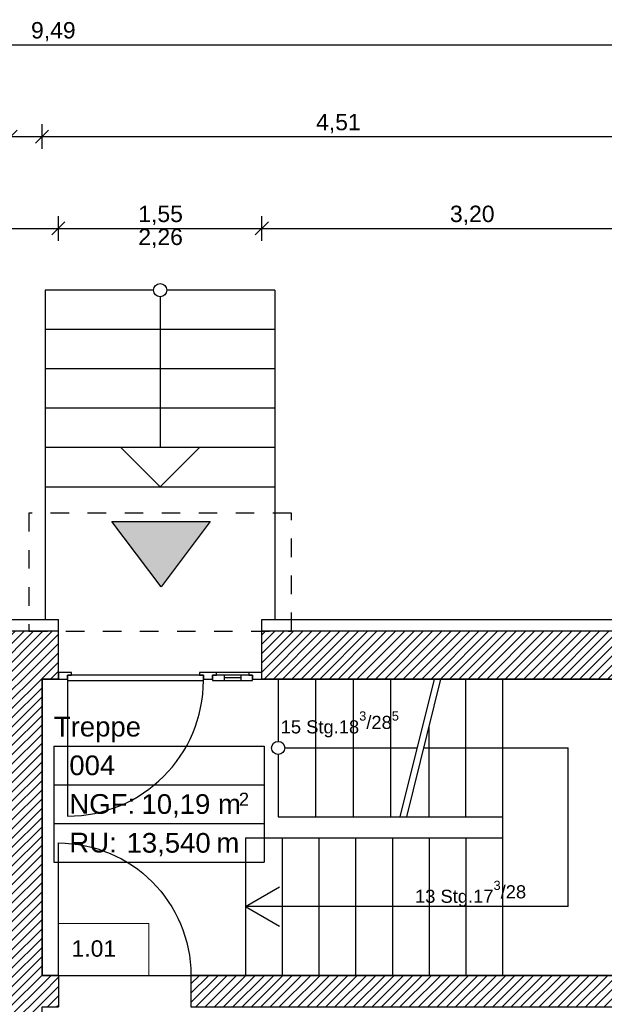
# Model space of a CAD drawing. Extents: x -24 to 471, y 36 to 85.
# Tile 14 of 86: x 13.34 to 17.79, y 47.58 to 55.09. Entities that reach past the tile are written whole.
import ezdxf
from ezdxf.enums import TextEntityAlignment as Align

# ---------------------------------------------------------------- set-up
doc = ezdxf.new("R2010")
doc.units = 0
doc.header["$MEASUREMENT"] = 0
doc.linetypes.add('Strichlinie', pattern=[0.282222, 0.141111, -0.141111])
doc.linetypes.add('Wipeout_Contour', pattern=[1, 0, -1])
for name, color, linetype in [('P_BM_AUSSEN', 7, 'Continuous'), ('P_ZE_SYMBOL', 7, 'Continuous'), ('P_ZE_TEXT', 7, 'Continuous'), ('R_NT_DACH', 7, 'Continuous'), ('R_NT_HIDDEN', 7, 'Continuous'), ('R_NT_TREPPE', 7, 'Continuous'), ('R_TR_AUSSENWAND', 7, 'Continuous'), ('R_TR_INNENWAND', 7, 'Continuous'), ('Räume', 7, 'Continuous')]:
    doc.layers.add(name, color=color, linetype=linetype)
doc.styles.add('ERSTELLTER_STIL_1', font='ARIAL.TTF')
doc.styles.add('ERSTELLTER_STIL_2', font='ARIAL.TTF')
doc.styles.get("Standard").update_dxf_attribs({"font": 'txt', "bigfont": 'BIGFONT.SHX'})
doc.dimstyles.new('ERSTELLTER_STIL__1', dxfattribs={"dimtxt": 0.125, "dimasz": 0.095, "dimexe": 0.18, "dimexo": 0, "dimgap": 0.09, "dimtad": 1, "dimtih": 1, "dimtoh": 1, "dimzin": 0, "dimdsep": 46, "dimtxsty": 'ERSTELLTER_STIL_2', "dimblk": 'ARROWHEAD_6', "dimblk1": 'ARROWHEAD_6', "dimblk2": 'ARROWHEAD_6', "dimcen": 0.09, "dimclrd": 7, "dimclre": 7, "dimclrt": 7, "dimadec": 0, "dimazin": 0, "dimtfac": 1, "dimtdec": 4, "dimtmove": 0, "dimatfit": 3, "dimfxl": 0, "dimtolj": 1, "dimtzin": 0, "dimarcsym": 0})
pattern_1 = [(45, (0, 0), (-0.03535534, 0.03535534), [])]

# ---------------------------------------------------------------- blocks, each defined once
blk = doc.blocks.new('Treppe_004_5_8', base_point=(14.4022, 49.3661))
at = {"layer": 'Räume', "linetype": 'Continuous'}
for p, q in [((13.6004, 49.5502), (13.6004, 48.6663)), ((13.6004, 49.5502), (15.2039, 49.5502)), ((15.2039, 49.5502), (15.2039, 48.6663)), ((13.6004, 49.2556), (15.2039, 49.2556)), ((13.6004, 48.961), (15.2039, 48.961)), ((13.6004, 48.6663), (15.2039, 48.6663))]:
    blk.add_line(p, q, dxfattribs=at)
at = {"layer": 'Räume', "linetype": 'Continuous', "flags": 128}
blk.add_lwpolyline([(18.02, 50.0625), (13.51, 50.0625), (13.51, 47.8025), (18.02, 47.8025)], close=True, dxfattribs=at)
at = {"linetype": 'Continuous', "lineweight": 0, "flags": 1}
for tag in ['floor_f', 'ROOM_AREA', 'ROOM_PERIM', 'ROOM_WALLS_SURF', 'ROOM_DOORS_SURF', 'ROOM_WINDS_SURF', 'ROOM_BASELEV', 'ROOM_HEIGHT', 'ROOM_NET_AREA', 'ROOM_REDUCED_AREA', 'ROOM_CALC_AREA', 'ROOM_VOLUME']:
    blk.add_attdef(tag, text='', height=2, dxfattribs=at).set_placement((14.4022, 48.7947), align=Align.BOTTOM_LEFT)
at = {"layer": 'Räume', "style": 'ERSTELLTER_STIL_2'}
for s, insert, char_height, attachment_point in [('{10,19 m}', (14.2682, 49.1845), 0.15, 1), ('{2}', (15.0102, 49.1959), 0.1, 1), ('{13,540}', (14.1544, 48.7107), 0.15, 7), ('{ m}', (14.7811, 48.8898), 0.15, 1)]:
    blk.add_mtext(s, dxfattribs=dict(at, insert=insert, char_height=char_height, attachment_point=attachment_point))
at = {"layer": 'Räume'}
for tag, style, p in [('ROOM_NAME', 'ERSTELLTER_STIL_1', (13.6004, 49.5794)), ('ROOM_NUMBER', 'ERSTELLTER_STIL_2', (13.7183, 49.2847)), ('egf_bez', 'ERSTELLTER_STIL_2', (13.7183, 48.9901)), ('ru_bez', 'ERSTELLTER_STIL_2', (13.7183, 48.6955))]:
    blk.add_attdef(tag, text='', height=0.15, dxfattribs=dict(at, style=style)).set_placement(p, align=Align.BOTTOM_LEFT)
blk = doc.blocks.new('Eingangstür 1 Seitenfeld 14')
at = {"color": 254, "linetype": 'Wipeout_Contour', "lineweight": 0, "ltscale": 5.585962}
blk.add_wipeout([(-0.43, -0.05), (-0.43, -0.03), (-0.49, -0.03), (-0.49, 0.01), (-0.615, 0.01), (-0.615, -0.03), (-0.675, -0.03), (-0.675, -0.05)], dxfattribs=at).dxf.layer = 'R_TR_AUSSENWAND'
at = {"color": 254, "linetype": 'Wipeout_Contour', "lineweight": 0, "ltscale": 5.611778}
blk.add_wipeout([(0.775, 0), (0.705, 0), (0.705, -0.03), (0.675, -0.03), (0.675, -0.05), (0.775, -0.05)], dxfattribs=at).dxf.layer = 'R_TR_AUSSENWAND'
at = {"layer": 'R_TR_AUSSENWAND', "linetype": 'Continuous'}
for p, q in [((0.775, -0.05), (0.775, 0)), ((0.775, 0), (0.775, -0.05))]:
    blk.add_line(p, q, dxfattribs=at)
at = {"color": 254, "linetype": 'Wipeout_Contour', "lineweight": 0, "ltscale": 5.588506}
blk.add_wipeout([(-0.775, -0.05), (-0.675, -0.05), (-0.675, -0.03), (-0.705, -0.03), (-0.705, 0), (-0.775, 0)], dxfattribs=at).dxf.layer = 'R_TR_AUSSENWAND'
at = {"color": 254, "linetype": 'Wipeout_Contour', "lineweight": 0, "ltscale": 4.60677}
blk.add_wipeout([(-0.4, -0.03), (-0.43, -0.03), (-0.43, -0.05), (-0.3, -0.05), (-0.3, -0.03), (-0.33, -0.03), (-0.33, 0), (-0.4, 0)], dxfattribs=at).dxf.layer = 'R_TR_AUSSENWAND'
at = {"layer": 'R_TR_AUSSENWAND', "linetype": 'Continuous'}
blk.add_line((-0.775, 0), (-0.775, -0.05), dxfattribs=at)
blk.add_line((-0.775, 0), (-0.775, -0.05), dxfattribs=at)
at = {"color": 254, "linetype": 'Wipeout_Contour', "lineweight": 0, "ltscale": 3.580376}
blk.add_wipeout([(-0.705, 0.01), (-0.705, -0.03), (-0.615, -0.03), (-0.615, 0.01)], dxfattribs=at).dxf.layer = 'R_TR_AUSSENWAND'
at = {"color": 254, "linetype": 'Wipeout_Contour', "lineweight": 0, "ltscale": 3.148089}
blk.add_wipeout([(-0.49, 0.01), (-0.49, -0.03), (-0.4, -0.03), (-0.4, 0.01)], dxfattribs=at).dxf.layer = 'R_TR_AUSSENWAND'
at = {"color": 254, "linetype": 'Wipeout_Contour', "lineweight": 0, "ltscale": 3.32468}
blk.add_wipeout([(-0.33, -0.03), (0.705, -0.03), (0.705, 0.01), (-0.33, 0.01)], dxfattribs=at).dxf.layer = 'R_TR_AUSSENWAND'
at = {"layer": 'R_TR_AUSSENWAND', "linetype": 'Continuous'}
for p, q in [((0.705, 0.01), (0.705, 1.045)), ((-0.705, 0), (-0.775, 0)), ((-0.705, 0.01), (-0.705, -0.03)), ((-0.615, 0.01), (-0.705, 0.01)), ((-0.705, -0.03), (-0.705, 0)), ((-0.49, 0.01), (-0.615, 0.01)), ((-0.615, -0.03), (-0.615, 0.01)), ((-0.49, 0.01), (-0.49, -0.03)), ((-0.4, 0.01), (-0.49, 0.01)), ((-0.4, -0.03), (-0.4, 0.01)), ((-0.33, 0), (-0.4, 0)), ((-0.4, 0), (-0.4, -0.03)), ((0.705, 0.01), (-0.33, 0.01)), ((-0.33, 0.01), (-0.33, -0.03)), ((-0.33, -0.03), (-0.33, 0)), ((0.705, -0.03), (0.705, 0.01)), ((0.775, 0), (0.705, 0)), ((0.705, 0), (0.705, -0.03)), ((-0.775, -0.05), (-0.675, -0.05)), ((-0.675, -0.03), (-0.705, -0.03)), ((-0.705, -0.03), (-0.615, -0.03)), ((-0.675, -0.05), (-0.675, -0.03)), ((-0.675, -0.05), (-0.43, -0.05)), ((-0.615, -0.01), (-0.49, -0.01)), ((-0.615, -0.03), (-0.49, -0.03)), ((-0.49, -0.03), (-0.4, -0.03)), ((-0.4, -0.03), (-0.43, -0.03)), ((-0.43, -0.03), (-0.43, -0.05)), ((-0.43, -0.05), (-0.3, -0.05)), ((-0.3, -0.03), (-0.33, -0.03)), ((-0.33, -0.03), (0.705, -0.03)), ((-0.3, -0.05), (-0.3, -0.03)), ((0.705, -0.03), (0.675, -0.03)), ((0.675, -0.03), (0.675, -0.05)), ((0.675, -0.05), (0.775, -0.05))]:
    blk.add_line(p, q, dxfattribs=at)
blk.add_arc((0.705, 0.01), 1.035, 90, 180, dxfattribs=at)
blk = doc.blocks.new('Wand_4_8', base_point=(18.385, 50.4275))
at = {"layer": 'R_TR_AUSSENWAND', "linetype": 'Continuous'}
h = blk.add_hatch(dxfattribs=at)
h.set_pattern_fill('MW_HLZ_0008', color=256, style=0, pattern_type=2)
h.set_pattern_definition(pattern_1)
h.paths.add_polyline_path([(8.895, 50.4275), (8.895, 50.0625), (13.635, 50.0625), (13.635, 50.1125), (13.635, 50.4275)], flags=0)
h = blk.add_hatch(dxfattribs=at)
h.set_pattern_fill('MW_HLZ_0008', color=256, style=0, pattern_type=2)
h.set_pattern_definition(pattern_1)
h.paths.add_polyline_path([(18.385, 50.4275), (15.185, 50.4275), (15.185, 50.1125), (15.185, 50.0625), (18.02, 50.0625)], flags=0)
for p, q in [((13.635, 50.4275), (8.895, 50.4275)), ((13.635, 50.1125), (13.635, 50.4275)), ((15.185, 50.1125), (15.185, 50.4275)), ((18.385, 50.4275), (15.185, 50.4275)), ((13.635, 50.0625), (13.635, 50.1125)), ((15.185, 50.0625), (15.185, 50.1125)), ((13.51, 50.0625), (13.635, 50.0625)), ((15.185, 50.0625), (18.02, 50.0625))]:
    blk.add_line(p, q, dxfattribs=at)
at = {"layer": 'R_TR_AUSSENWAND', "linetype": 'Continuous', "rotation": 180}
blk.add_blockref('Eingangstür 1 Seitenfeld 14', (14.41, 50.0625), dxfattribs=at)
blk = doc.blocks.new('Einfache Tür 1-Fl 12')
at = {"layer": 'R_TR_INNENWAND', "linetype": 'Continuous'}
blk.add_line((0.4425, 0), (0.4425, 0.885), dxfattribs=at)
blk.add_arc((0.4425, 0), 0.885, 90, 180, dxfattribs=at)
blk = doc.blocks.new('Wand_8_8', base_point=(13.27, 44.4875))
at = {"layer": 'R_TR_INNENWAND', "linetype": 'Continuous'}
h = blk.add_hatch(dxfattribs=at)
h.set_pattern_fill('MW_HLZ_0008', color=256, style=0, pattern_type=2)
h.set_pattern_definition(pattern_1)
h.paths.add_polyline_path([(13.51, 50.0625), (13.27, 50.0625), (13.27, 47.4375), (13.51, 47.4375)], flags=0)
h = blk.add_hatch(dxfattribs=at)
h.set_pattern_fill('MW_HLZ_0008', color=256, style=0, pattern_type=2)
h.set_pattern_definition(pattern_1)
h.paths.add_polyline_path([(13.27, 45.4375), (13.51, 45.4375), (13.51, 46.5525), (13.27, 46.5525)], flags=0)
h = blk.add_hatch(dxfattribs=at)
h.set_pattern_fill('MW_HLZ_0008', color=256, style=0, pattern_type=2)
h.set_pattern_definition(pattern_1)
h.paths.add_polyline_path([(13.27, 44.4875), (13.51, 44.4875), (13.51, 44.5525), (13.27, 44.5525)], flags=0)
for p, q in [((13.27, 50.0625), (13.27, 47.4375)), ((13.51, 47.8025), (13.51, 50.0625)), ((13.51, 47.4375), (13.51, 47.5625)), ((13.27, 47.4375), (13.51, 47.4375)), ((13.27, 46.5525), (13.51, 46.5525)), ((13.27, 46.5525), (13.27, 46.4275)), ((13.51, 45.4375), (13.51, 46.5525)), ((13.27, 46.1875), (13.27, 45.4375)), ((13.27, 45.4375), (13.51, 45.4375)), ((13.27, 44.5525), (13.51, 44.5525)), ((13.27, 44.5525), (13.27, 44.4875)), ((13.51, 44.4875), (13.51, 44.5525)), ((13.27, 44.4875), (13.51, 44.4875))]:
    blk.add_line(p, q, dxfattribs=at)
at = {"layer": 'R_TR_INNENWAND', "linetype": 'Continuous', "xscale": -1, "rotation": 90}
for p in [(13.27, 46.995), (13.27, 44.995)]:
    blk.add_blockref('Einfache Tür 1-Fl 12', p, dxfattribs=at)
blk = doc.blocks.new('Einfache Tür 1-Fl 12_2')
at = {"layer": 'R_TR_INNENWAND', "linetype": 'Continuous'}
blk.add_line((0.505, 0), (0.505, 1.01), dxfattribs=at)
blk.add_arc((0.505, 0), 1.01, 90, 180, dxfattribs=at)
blk = doc.blocks.new('Wand_9_8', base_point=(18.385, 47.8025))
at = {"layer": 'R_TR_INNENWAND', "linetype": 'Continuous'}
h = blk.add_hatch(dxfattribs=at)
h.set_pattern_fill('MW_HLZ_0008', color=256, style=0, pattern_type=2)
h.set_pattern_definition(pattern_1)
h.paths.add_polyline_path([(13.51, 47.8025), (13.51, 47.5625), (13.635, 47.5625), (13.635, 47.8025)], flags=0)
h = blk.add_hatch(dxfattribs=at)
h.set_pattern_fill('MW_HLZ_0008', color=256, style=0, pattern_type=2)
h.set_pattern_definition(pattern_1)
h.paths.add_polyline_path([(18.02, 47.8025), (14.645, 47.8025), (14.645, 47.5625), (18.02, 47.5625)], flags=0)
for p, q in [((13.635, 47.8025), (13.51, 47.8025)), ((13.635, 47.8025), (13.635, 47.5625)), ((14.645, 47.8025), (14.645, 47.5625)), ((18.02, 47.8025), (14.645, 47.8025)), ((13.51, 47.5625), (13.635, 47.5625)), ((14.645, 47.5625), (18.02, 47.5625))]:
    blk.add_line(p, q, dxfattribs=at)
at = {"layer": 'R_TR_INNENWAND', "linetype": 'Continuous', "xscale": -1}
blk.add_blockref('Einfache Tür 1-Fl 12_2', (14.14, 47.8025), dxfattribs=at)
blk = doc.blocks.new('Dreieck_voll 14_2_8', base_point=(14.417, 51.0981))
at = {"layer": 'P_ZE_SYMBOL', "linetype": 'Continuous'}
blk.add_hatch(color=256, dxfattribs=at).paths.add_polyline_path([(14.792, 51.2648), (14.042, 51.2648), (14.417, 50.7648)], flags=0)
for p, q in [((14.4171, 50.7648), (14.0421, 51.2648)), ((14.0421, 51.2648), (14.792, 51.2648)), ((14.792, 51.2648), (14.4171, 50.7648))]:
    blk.add_line(p, q, dxfattribs=at)
blk = doc.blocks.new('*D51')
at = {"layer": 'P_BM_AUSSEN', "linetype": 'Continuous'}
for p, q in [((8.945, 53.5485), (8.845, 53.4485)), ((8.895, 53.4047), (8.895, 53.5922)), ((13.685, 53.5485), (13.585, 53.4485)), ((13.635, 53.4047), (13.635, 53.5922)), ((8.82, 53.4985), (8.895, 53.4985)), ((8.895, 53.4985), (13.635, 53.4985))]:
    blk.add_line(p, q, dxfattribs=at)
at = {"layer": 'P_BM_AUSSEN', "char_height": 0.125, "attachment_point": 7, "style": 'ERSTELLTER_STIL_2'}
for s, insert in [('{4,74}', (11.0987, 53.5235)), ('{1,55}', (14.2437, 53.5235)), ('{3,20}', (16.6187, 53.5235)), ('{2,26}', (14.2437, 53.3485))]:
    blk.add_mtext(s, dxfattribs=dict(at, insert=insert))
blk = doc.blocks.new('ARROWHEAD_6')
at = {"color": 0, "linetype": 'Continuous', "lineweight": 0}
for p, q in [((0, 0), (-1, 0)), ((-0.5, -0.5), (0.5, 0.5))]:
    blk.add_line(p, q, dxfattribs=at)
blk = doc.blocks.new('*D53')
at = {"layer": 'P_BM_AUSSEN', "linetype": 'Continuous'}
for p, q in [((13.685, 53.5485), (13.585, 53.4485)), ((13.635, 53.4047), (13.635, 53.5922)), ((15.235, 53.5485), (15.135, 53.4485)), ((15.185, 53.4047), (15.185, 53.5922)), ((13.635, 53.4985), (15.185, 53.4985))]:
    blk.add_line(p, q, dxfattribs=at)
at = {"layer": 'P_BM_AUSSEN', "char_height": 0.125, "attachment_point": 7, "style": 'ERSTELLTER_STIL_2'}
for s, insert in [('{4,74}', (11.0987, 53.5235)), ('{1,55}', (14.2437, 53.5235)), ('{3,20}', (16.6187, 53.5235)), ('{2,26}', (14.2437, 53.3485))]:
    blk.add_mtext(s, dxfattribs=dict(at, insert=insert))
blk = doc.blocks.new('*D54')
at = {"layer": 'P_BM_AUSSEN', "linetype": 'Continuous'}
for p, q in [((15.235, 53.5485), (15.135, 53.4485)), ((15.185, 53.4047), (15.185, 53.5922)), ((18.335, 53.4485), (18.435, 53.5485)), ((18.385, 53.4047), (18.385, 53.5922)), ((15.185, 53.4985), (18.385, 53.4985)), ((18.385, 53.4985), (18.46, 53.4985))]:
    blk.add_line(p, q, dxfattribs=at)
at = {"layer": 'P_BM_AUSSEN', "char_height": 0.125, "attachment_point": 7, "style": 'ERSTELLTER_STIL_2'}
for s, insert in [('{4,74}', (11.0987, 53.5235)), ('{1,55}', (14.2437, 53.5235)), ('{3,20}', (16.6187, 53.5235)), ('{2,26}', (14.2437, 53.3485))]:
    blk.add_mtext(s, dxfattribs=dict(at, insert=insert))
blk = doc.blocks.new('*D55')
at = {"layer": 'P_BM_AUSSEN', "linetype": 'Continuous'}
for p, q in [((8.895, 54.1047), (8.895, 54.2922)), ((9.26, 54.1047), (9.26, 54.2922)), ((8.945, 54.2485), (8.845, 54.1485)), ((9.31, 54.2485), (9.21, 54.1485)), ((8.82, 54.1985), (8.895, 54.1985)), ((8.895, 54.1985), (9.26, 54.1985))]:
    blk.add_line(p, q, dxfattribs=at)
at = {"layer": 'P_BM_AUSSEN', "char_height": 0.125, "attachment_point": 7, "style": 'ERSTELLTER_STIL_2'}
for s, insert in [('{36\\A1{\\H0.7x;\\S5^  ;}}', (8.9513, 54.1785)), ('{4,01}', (11.0039, 54.2235)), ('{24}', (13.0303, 54.2235)), ('{4,51}', (15.5987, 54.2235)), ('{36\\A1{\\H0.7x;\\S5^  ;}}', (18.0763, 54.1785))]:
    blk.add_mtext(s, dxfattribs=dict(at, insert=insert))
blk = doc.blocks.new('*D56')
at = {"layer": 'P_BM_AUSSEN', "linetype": 'Continuous'}
for p, q in [((9.26, 54.1047), (9.26, 54.2922)), ((13.27, 54.1047), (13.27, 54.2922)), ((9.31, 54.2485), (9.21, 54.1485)), ((13.32, 54.2485), (13.22, 54.1485)), ((9.26, 54.1985), (13.27, 54.1985))]:
    blk.add_line(p, q, dxfattribs=at)
at = {"layer": 'P_BM_AUSSEN', "char_height": 0.125, "attachment_point": 7, "style": 'ERSTELLTER_STIL_2'}
for s, insert in [('{36\\A1{\\H0.7x;\\S5^  ;}}', (8.9513, 54.1785)), ('{4,01}', (11.0039, 54.2235)), ('{24}', (13.0303, 54.2235)), ('{4,51}', (15.5987, 54.2235)), ('{36\\A1{\\H0.7x;\\S5^  ;}}', (18.0763, 54.1785))]:
    blk.add_mtext(s, dxfattribs=dict(at, insert=insert))
blk = doc.blocks.new('*D57')
at = {"layer": 'P_BM_AUSSEN', "linetype": 'Continuous'}
for p, q in [((13.27, 54.1047), (13.27, 54.2922)), ((13.51, 54.1047), (13.51, 54.2922)), ((13.32, 54.2485), (13.22, 54.1485)), ((13.56, 54.2485), (13.46, 54.1485)), ((13.27, 54.1985), (13.51, 54.1985))]:
    blk.add_line(p, q, dxfattribs=at)
at = {"layer": 'P_BM_AUSSEN', "char_height": 0.125, "attachment_point": 7, "style": 'ERSTELLTER_STIL_2'}
for s, insert in [('{36\\A1{\\H0.7x;\\S5^  ;}}', (8.9513, 54.1785)), ('{4,01}', (11.0039, 54.2235)), ('{24}', (13.0303, 54.2235)), ('{4,51}', (15.5987, 54.2235)), ('{36\\A1{\\H0.7x;\\S5^  ;}}', (18.0763, 54.1785))]:
    blk.add_mtext(s, dxfattribs=dict(at, insert=insert))
blk = doc.blocks.new('*D58')
at = {"layer": 'P_BM_AUSSEN', "linetype": 'Continuous'}
for p, q in [((13.51, 54.1047), (13.51, 54.2922)), ((18.02, 54.1047), (18.02, 54.2922)), ((13.56, 54.2485), (13.46, 54.1485)), ((18.07, 54.2485), (17.97, 54.1485)), ((13.51, 54.1985), (18.02, 54.1985))]:
    blk.add_line(p, q, dxfattribs=at)
at = {"layer": 'P_BM_AUSSEN', "char_height": 0.125, "attachment_point": 7, "style": 'ERSTELLTER_STIL_2'}
for s, insert in [('{36\\A1{\\H0.7x;\\S5^  ;}}', (8.9513, 54.1785)), ('{4,01}', (11.0039, 54.2235)), ('{24}', (13.0303, 54.2235)), ('{4,51}', (15.5987, 54.2235)), ('{36\\A1{\\H0.7x;\\S5^  ;}}', (18.0763, 54.1785))]:
    blk.add_mtext(s, dxfattribs=dict(at, insert=insert))
blk = doc.blocks.new('*D59')
at = {"layer": 'P_BM_AUSSEN', "linetype": 'Continuous'}
for p, q in [((18.02, 54.1047), (18.02, 54.2922)), ((18.385, 54.1047), (18.385, 54.2922)), ((18.07, 54.2485), (17.97, 54.1485)), ((18.335, 54.1485), (18.435, 54.2485)), ((18.02, 54.1985), (18.385, 54.1985)), ((18.385, 54.1985), (18.46, 54.1985))]:
    blk.add_line(p, q, dxfattribs=at)
at = {"layer": 'P_BM_AUSSEN', "char_height": 0.125, "attachment_point": 7, "style": 'ERSTELLTER_STIL_2'}
for s, insert in [('{36\\A1{\\H0.7x;\\S5^  ;}}', (8.9513, 54.1785)), ('{4,01}', (11.0039, 54.2235)), ('{24}', (13.0303, 54.2235)), ('{4,51}', (15.5987, 54.2235)), ('{36\\A1{\\H0.7x;\\S5^  ;}}', (18.0763, 54.1785))]:
    blk.add_mtext(s, dxfattribs=dict(at, insert=insert))
blk = doc.blocks.new('*D60')
at = {"layer": 'P_BM_AUSSEN', "linetype": 'Continuous'}
for p, q in [((8.805, 54.8047), (8.805, 54.9922)), ((8.895, 54.8047), (8.895, 54.9922)), ((8.73, 54.8985), (8.805, 54.8985)), ((8.855, 54.9485), (8.755, 54.8485)), ((8.805, 54.8985), (8.895, 54.8985)), ((8.945, 54.9485), (8.845, 54.8485))]:
    blk.add_line(p, q, dxfattribs=at)
at = {"layer": 'P_BM_AUSSEN', "char_height": 0.125, "attachment_point": 7, "style": 'ERSTELLTER_STIL_2'}
for s, insert in [('{9}', (8.6601, 54.9235)), ('{9,49}', (13.4263, 54.9235)), ('{9}', (18.2401, 54.9235))]:
    blk.add_mtext(s, dxfattribs=dict(at, insert=insert))
blk = doc.blocks.new('*D61')
at = {"layer": 'P_BM_AUSSEN', "linetype": 'Continuous'}
for p, q in [((8.895, 54.8047), (8.895, 54.9922)), ((18.385, 54.8047), (18.385, 54.9922)), ((8.945, 54.9485), (8.845, 54.8485)), ((8.895, 54.8985), (18.385, 54.8985)), ((18.335, 54.8485), (18.435, 54.9485))]:
    blk.add_line(p, q, dxfattribs=at)
at = {"layer": 'P_BM_AUSSEN', "char_height": 0.125, "attachment_point": 7, "style": 'ERSTELLTER_STIL_2'}
for s, insert in [('{9}', (8.6601, 54.9235)), ('{9,49}', (13.4263, 54.9235)), ('{9}', (18.2401, 54.9235))]:
    blk.add_mtext(s, dxfattribs=dict(at, insert=insert))
blk = doc.blocks.new('*D62')
at = {"layer": 'P_BM_AUSSEN', "linetype": 'Continuous'}
for p, q in [((18.385, 54.8047), (18.385, 54.9922)), ((18.475, 54.8047), (18.475, 54.9922)), ((18.335, 54.8485), (18.435, 54.9485)), ((18.385, 54.8985), (18.475, 54.8985)), ((18.525, 54.9485), (18.425, 54.8485)), ((18.475, 54.8985), (18.55, 54.8985))]:
    blk.add_line(p, q, dxfattribs=at)
at = {"layer": 'P_BM_AUSSEN', "char_height": 0.125, "attachment_point": 7, "style": 'ERSTELLTER_STIL_2'}
for s, insert in [('{9}', (8.6601, 54.9235)), ('{9,49}', (13.4263, 54.9235)), ('{9}', (18.2401, 54.9235))]:
    blk.add_mtext(s, dxfattribs=dict(at, insert=insert))

msp = doc.modelspace()

# ---------------------------------------------------------------- linework, layer by layer
at = {"layer": 'P_ZE_TEXT', "color": 255, "linetype": 'Continuous', "lineweight": 18, "flags": 128}
msp.add_lwpolyline([(13.635, 48.1989), (14.3248, 48.1989), (14.3248, 47.8025), (13.635, 47.8025)], close=True, dxfattribs=at)
at = {"layer": 'R_NT_DACH', "linetype": 'Strichlinie'}
msp.add_line((15.41, 51.3275), (13.41, 51.3275), dxfattribs=at)
at = {"layer": 'R_NT_HIDDEN', "linetype": 'Continuous'}
for p, q in [((8.805, 50.5175), (13.635, 50.5175)), ((15.185, 50.5175), (18.475, 50.5175))]:
    msp.add_line(p, q, dxfattribs=at)
at = {"layer": 'R_NT_TREPPE', "linetype": 'Continuous'}
for p, q in [((13.535, 53.0275), (13.535, 50.5175)), ((14.36, 53.0275), (13.535, 53.0275)), ((15.285, 53.0275), (14.46, 53.0275)), ((15.285, 53.0275), (15.285, 50.5175)), ((14.41, 52.9775), (14.41, 51.8317)), ((15.285, 52.7275), (13.535, 52.7275)), ((15.285, 52.4275), (13.535, 52.4275)), ((15.285, 52.1275), (13.535, 52.1275)), ((15.285, 51.8275), (13.535, 51.8275)), ((14.41, 51.5275), (14.11, 51.8275)), ((14.41, 51.5275), (14.71, 51.8275)), ((13.535, 51.5275), (15.285, 51.5275)), ((15.06, 48.8525), (17.02, 48.8525)), ((15.06, 48.8525), (15.06, 47.8025)), ((15.34, 48.8525), (15.34, 47.8025)), ((15.62, 48.8525), (15.62, 47.8025)), ((15.9, 48.8525), (15.9, 47.8025)), ((16.18, 48.8525), (16.18, 47.8025)), ((16.46, 48.8525), (16.46, 47.8025)), ((16.74, 48.8525), (16.74, 47.8025)), ((15.06, 48.3275), (15.32, 48.4776)), ((17.52, 48.3275), (15.06, 48.3275)), ((15.06, 48.3275), (15.32, 48.1774))]:
    msp.add_line(p, q, dxfattribs=at)
msp.add_circle((14.41, 53.0275), 0.05, dxfattribs=at)

# ---------------------------------------------------------------- block references
at = {"layer": 'P_ZE_SYMBOL', "linetype": 'Continuous'}
msp.add_blockref('Dreieck_voll 14_2_8', (14.417, 51.0981), dxfattribs=at)
at = {"layer": 'R_TR_INNENWAND'}
msp.add_blockref('Wand_9_8', (18.385, 47.8025), dxfattribs=at)
at = {"layer": 'Räume', "linetype": 'Continuous'}
ref = msp.add_blockref('Treppe_004_5_8', (14.4022, 49.3661), dxfattribs=at)
ref.add_attrib('ROOM_NAME', 'Treppe', dxfattribs={"color": 7, "linetype": 'Continuous', "height": 0.15, "style": 'ERSTELLTER_STIL_1'}).set_placement((13.6004, 49.5794), align=Align.BOTTOM_LEFT)
ref.add_attrib('ROOM_NUMBER', '004', dxfattribs={"color": 7, "linetype": 'Continuous', "height": 0.15, "style": 'ERSTELLTER_STIL_2'}).set_placement((13.7183, 49.2847), align=Align.BOTTOM_LEFT)
ref.add_attrib('egf_bez', 'NGF:', dxfattribs={"color": 7, "linetype": 'Continuous', "height": 0.15, "style": 'ERSTELLTER_STIL_2'}).set_placement((13.7183, 48.9901), align=Align.BOTTOM_LEFT)
ref.add_attrib('ru_bez', 'RU:', dxfattribs={"color": 7, "linetype": 'Continuous', "height": 0.15, "style": 'ERSTELLTER_STIL_2'}).set_placement((13.7183, 48.6955), align=Align.BOTTOM_LEFT)

# ---------------------------------------------------------------- texts
at = {"layer": 'P_ZE_TEXT', "linetype": 'Continuous', "attachment_point": 1}
for s, insert, char_height, style in [('{13 Stg.17\\A1{\\H0.7x;\\S3^  ;}/28}', (16.3525, 48.5243), 0.1, 'ERSTELLTER_STIL_1'), ('{1.01}', (13.735, 48.0704), 0.125, 'ERSTELLTER_STIL_2')]:
    msp.add_mtext(s, dxfattribs=dict(at, insert=insert, char_height=char_height, style=style))

# ---------------------------------------------------------------- next in the draw order: block references
at = {"layer": 'R_TR_AUSSENWAND'}
msp.add_blockref('Wand_4_8', (18.385, 50.4275), dxfattribs=at)

# ---------------------------------------------------------------- next in the draw order: linework, layer by layer
at = {"layer": 'R_NT_DACH', "linetype": 'Strichlinie'}
for p, q in [((13.41, 51.3275), (13.41, 50.4275)), ((15.41, 50.4275), (15.41, 51.3275)), ((13.41, 50.4275), (15.41, 50.4275))]:
    msp.add_line(p, q, dxfattribs=at)
at = {"layer": 'R_NT_HIDDEN', "linetype": 'Continuous'}
for p, q in [((13.635, 50.4275), (13.635, 50.5175)), ((15.185, 50.4275), (15.185, 50.5175))]:
    msp.add_line(p, q, dxfattribs=at)
at = {"layer": 'R_NT_TREPPE', "linetype": 'Continuous'}
for p, q in [((15.31, 50.0625), (15.31, 49.5875)), ((15.595, 50.0625), (15.595, 49.0125)), ((15.88, 50.0625), (15.88, 49.0125)), ((16.165, 50.0625), (16.165, 49.0125)), ((16.24, 49.0125), (16.5, 50.0625)), ((16.29, 49.0125), (16.55, 50.0625)), ((16.74, 49.0125), (16.74, 50.0625)), ((17.02, 50.0625), (17.02, 47.8025)), ((16.46, 49.0125), (16.46, 49.699)), ((15.31, 49.4875), (15.31, 49.0125)), ((15.36, 49.5375), (16.37, 49.5375)), ((16.42, 49.5375), (17.52, 49.5375)), ((17.52, 48.3275), (17.52, 49.5375)), ((15.31, 49.0125), (17.02, 49.0125)), ((16.29, 49.0125), (17.02, 49.0125))]:
    msp.add_line(p, q, dxfattribs=at)
msp.add_circle((15.31, 49.5375), 0.05, dxfattribs=at)

# ---------------------------------------------------------------- next in the draw order: block references
at = {"layer": 'R_TR_INNENWAND'}
msp.add_blockref('Wand_8_8', (13.27, 44.4875), dxfattribs=at)

# ---------------------------------------------------------------- next in the draw order: texts
at = {"layer": 'P_ZE_TEXT', "linetype": 'Continuous', "insert": (15.3289, 49.8158), "char_height": 0.1, "attachment_point": 1, "style": 'ERSTELLTER_STIL_1'}
msp.add_mtext('{15 Stg.18\\A1{\\H0.7x;\\S3^  ;}/28\\A1{\\H0.7x;\\S5^  ;}}', dxfattribs=at)

# ---------------------------------------------------------------- next in the draw order: dimensions: what is measured, and where the dimension line sits
at = {"layer": 'P_BM_AUSSEN', "linetype": 'Continuous'}
for base, p1, p2, picture, middle in [((8.805, 54.8985), (8.805, 50.5175), (8.895, 50.4275), '*D60', (8.707, 54.986)), ((8.805, 54.8985), (8.895, 50.4275), (18.385, 50.4275), '*D61', (13.5926, 54.986)), ((8.805, 54.8985), (18.385, 50.4275), (18.475, 50.5175), '*D62', (18.287, 54.986)), ((8.895, 54.1984530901), (8.895, 50.4275), (9.26, 50.0625), '*D55', (9.2164828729, 54.2859530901)), ((8.895, 54.1985), (9.26, 50.0625), (13.27, 50.0625), '*D56', (11.1696, 54.286)), ((8.895, 54.1985), (13.27, 50.0625), (13.51, 50.0625), '*D57', (13.124, 54.286)), ((8.895, 54.1985), (13.51, 50.0625), (18.02, 50.0625), '*D58', (15.7644, 54.286)), ((8.895, 54.1984530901), (18.02, 50.0625), (18.385, 50.4275), '*D59', (18.3414828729, 54.2859530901)), ((8.895, 53.4985), (8.895, 50.4275), (13.635, 50.4275), '*D51', (11.2621, 53.586)), ((8.895, 53.4985), (13.635, 50.4275), (15.185, 50.4275), '*D53', (14.41, 53.586)), ((8.895, 53.4985), (15.185, 50.4275), (18.385, 50.4275), '*D54', (16.785, 53.586))]:
    dim = msp.add_linear_dim(base=base, p1=p1, p2=p2, dimstyle='ERSTELLTER_STIL__1', dxfattribs=at)
    dim.commit()
    dim.dimension.update_dxf_attribs({"geometry": picture, "text_midpoint": middle})

doc.saveas('drawing.dxf')
